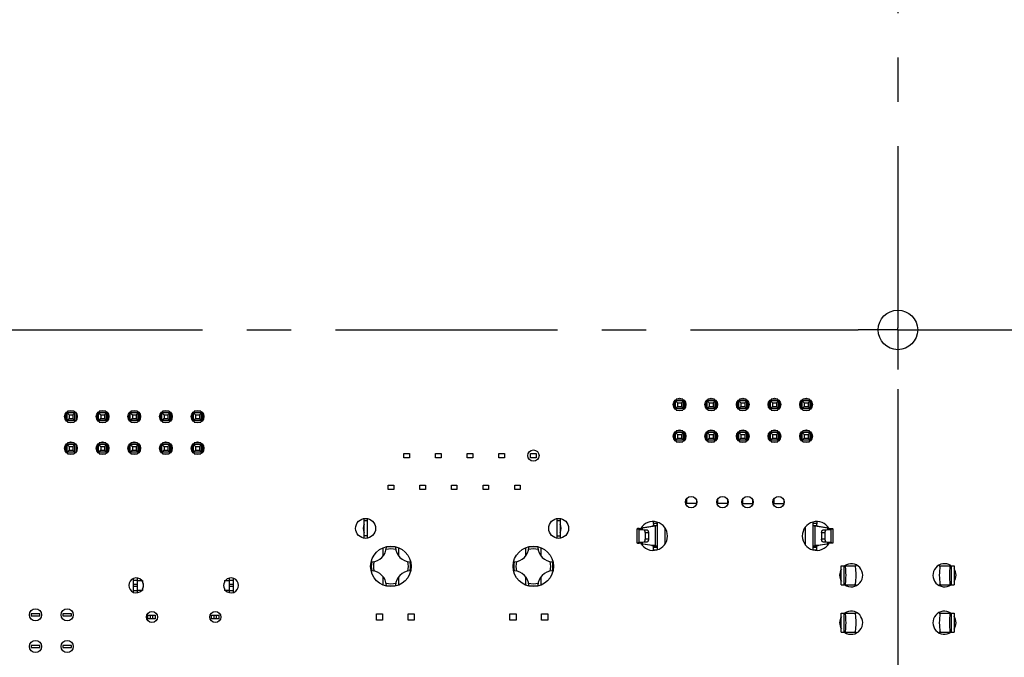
# Model space of a CAD drawing. Header units: inches. Extents: x -4.5 to 34, y 0 to 22.
# Tile 27 of 41: x 23.5 to 26.6, y 12.2 to 14.2. Entities that reach past the tile are written whole.
import ezdxf

# ---------------------------------------------------------------- set-up
doc = ezdxf.new("R2010")
doc.units = ezdxf.units.IN
doc.header["$LTSCALE"] = 1.87
doc.header["$MEASUREMENT"] = 0
doc.linetypes.add('CENTER', pattern=[0.6, 0.375, -0.075, 0.075, -0.075])
doc.layers.get('0').update_dxf_attribs({"linetype": 'CONTINUOUS'})
for name, color, linetype in [('02___PRT_ALL_AXES', 7, 'CONTINUOUS'), ('DIMENSIONS', 7, 'CONTINUOUS'), ('REF_DIM', 7, 'CONTINUOUS')]:
    doc.layers.add(name, color=color, linetype=linetype)
doc.styles.get("Standard").update_dxf_attribs({"font": 'txt', "width": 0.8})
doc.dimstyles.new('DIMSTYLE_1', dxfattribs={"dimtxt": 0.125, "dimasz": 0.18, "dimexe": 0.125, "dimexo": 0.0625, "dimgap": 0.0625, "dimtad": 0, "dimtih": 1, "dimtoh": 1, "dimdec": 3, "dimzin": 4, "dimdsep": 46, "dimtxsty": 'STANDARD', "dimblk": '_FILLED', "dimblk1": '_FILLED', "dimblk2": '_FILLED', "dimcen": 0.09, "dimadec": 0, "dimazin": 0, "dimtp": 0.01, "dimtm": 0.01, "dimtfac": 1, "dimtdec": 3, "dimtofl": 0, "dimtmove": 0, "dimatfit": 3, "dimldrblk": '_FILLED', "dimfxl": 1, "dimtolj": 1, "dimtzin": 4, "dimarcsym": 0})
doc.dimstyles.new('DIMSTYLE_2', dxfattribs={"dimtxt": 0.125, "dimasz": 0.18, "dimexe": 0.125, "dimexo": 0.0625, "dimgap": 0.09, "dimtad": 0, "dimtih": 1, "dimtoh": 1, "dimdec": 3, "dimzin": 4, "dimdsep": 46, "dimtxsty": 'STANDARD', "dimblk": '_FILLED', "dimblk1": '_FILLED', "dimblk2": '_FILLED', "dimcen": 0.09, "dimadec": 0, "dimazin": 0, "dimtp": 0.01, "dimtm": 0.01, "dimtfac": 1, "dimtdec": 3, "dimtofl": 0, "dimtmove": 0, "dimatfit": 3, "dimldrblk": '_FILLED', "dimfxl": 1, "dimtolj": 1, "dimtzin": 4, "dimarcsym": 0})

# ---------------------------------------------------------------- blocks, each defined once
blk = doc.blocks.new('*D60')
at = {"layer": 'DIMENSIONS', "color": 2, "linetype": 'CONTINUOUS'}
for p, q in [((24.2878, 15.974), (24.0715, 15.6883)), ((24.6305, 15.974), (24.2878, 15.974)), ((24.0715, 15.6883), (22.5049, 15.6883))]:
    blk.add_line(p, q, dxfattribs=at)
at = {"layer": 'DIMENSIONS', "color": 2, "linetype": 'CONTINUOUS', "insert": (22.4424, 15.7508), "char_height": 0.125, "width": 1.325, "attachment_point": 3, "line_spacing_factor": 0.9}
blk.add_mtext('3.809{\\Ftxt.shx;\\W1.000000;\\H0.125000; }[96.75]', dxfattribs=at)
blk = doc.blocks.new('_FILLED')
at = {"color": 0, "linetype": 'BYBLOCK'}
blk.add_solid([(0, 0), (-1, 0.174), (-1, -0.174)], dxfattribs=at)
blk = doc.blocks.new('*D68')
at = {"layer": 'REF_DIM', "color": 2, "linetype": 'CONTINUOUS'}
for p, q in [((23.3682, 13.0273), (23.3682, 11.29)), ((26.2672, 13.0273), (26.2672, 11.29)), ((23.3682, 11.415), (23.9927, 11.415)), ((26.2672, 11.415), (25.6427, 11.415))]:
    blk.add_line(p, q, dxfattribs=at)
at = {"layer": 'REF_DIM', "color": 2, "linetype": 'CONTINUOUS', "xscale": 0.18, "yscale": 0.18, "zscale": 0.18, "rotation": 180}
blk.add_blockref('_FILLED', (23.3682, 11.415), dxfattribs=at)
at = {"layer": 'REF_DIM', "color": 2, "linetype": 'CONTINUOUS', "xscale": 0.18, "yscale": 0.18, "zscale": 0.18}
blk.add_blockref('_FILLED', (26.2672, 11.415), dxfattribs=at)
at = {"layer": 'REF_DIM', "color": 2, "linetype": 'CONTINUOUS', "insert": (24.8177, 11.4775), "char_height": 0.125, "width": 1.525, "attachment_point": 2, "line_spacing_factor": 0.9}
blk.add_mtext('(2.899{\\Ftxt.shx;\\W1.000000;\\H0.125000; }[73.63])', dxfattribs=at)

msp = doc.modelspace()

# ---------------------------------------------------------------- linework, layer by layer
at = {"color": 7, "linetype": 'CONTINUOUS'}
for p, q in [((25.5602, 12.9893), (25.5602, 12.9684)), ((25.5647, 12.9913), (25.5712, 12.9848)), ((25.5897, 12.9913), (25.5647, 12.9913)), ((25.5647, 12.9663), (25.5647, 12.9913)), ((25.5877, 12.9958), (25.5666, 12.9958)), ((25.5712, 12.9848), (25.5832, 12.9848)), ((25.5712, 12.9848), (25.5712, 12.9728)), ((25.5897, 12.9913), (25.5832, 12.9848)), ((25.5832, 12.9848), (25.5832, 12.9728)), ((25.5897, 12.9663), (25.5897, 12.9913)), ((25.5942, 12.9683), (25.5942, 12.9894)), ((25.6602, 12.9893), (25.6602, 12.9684)), ((25.6647, 12.9913), (25.6712, 12.9848)), ((25.6897, 12.9913), (25.6647, 12.9913)), ((25.6647, 12.9663), (25.6647, 12.9913)), ((25.6877, 12.9958), (25.6666, 12.9958)), ((25.6712, 12.9848), (25.6832, 12.9848)), ((25.6712, 12.9848), (25.6712, 12.9728)), ((25.6897, 12.9913), (25.6832, 12.9848)), ((25.6832, 12.9848), (25.6832, 12.9728)), ((25.6897, 12.9663), (25.6897, 12.9913)), ((25.6942, 12.9683), (25.6942, 12.9894)), ((25.7602, 12.9893), (25.7602, 12.9684)), ((25.7897, 12.9913), (25.7647, 12.9913)), ((25.7647, 12.9913), (25.7712, 12.9848)), ((25.7647, 12.9663), (25.7647, 12.9913)), ((25.7877, 12.9958), (25.7666, 12.9958)), ((25.7712, 12.9848), (25.7832, 12.9848)), ((25.7712, 12.9848), (25.7712, 12.9728)), ((25.7897, 12.9913), (25.7832, 12.9848)), ((25.7832, 12.9848), (25.7832, 12.9728)), ((25.7897, 12.9663), (25.7897, 12.9913)), ((25.7942, 12.9683), (25.7942, 12.9894)), ((25.8602, 12.9893), (25.8602, 12.9684)), ((25.8897, 12.9913), (25.8647, 12.9913)), ((25.8647, 12.9913), (25.8712, 12.9848)), ((25.8647, 12.9663), (25.8647, 12.9913)), ((25.8877, 12.9958), (25.8666, 12.9958)), ((25.8712, 12.9848), (25.8832, 12.9848)), ((25.8712, 12.9848), (25.8712, 12.9728)), ((25.8897, 12.9913), (25.8832, 12.9848)), ((25.8832, 12.9848), (25.8832, 12.9728)), ((25.8897, 12.9663), (25.8897, 12.9913)), ((25.8942, 12.9683), (25.8942, 12.9894)), ((25.9602, 12.9893), (25.9602, 12.9684)), ((25.9897, 12.9913), (25.9647, 12.9913)), ((25.9647, 12.9913), (25.9712, 12.9848)), ((25.9647, 12.9663), (25.9647, 12.9913)), ((25.9877, 12.9958), (25.9666, 12.9958)), ((25.9712, 12.9848), (25.9832, 12.9848)), ((25.9712, 12.9848), (25.9712, 12.9728)), ((25.9897, 12.9913), (25.9832, 12.9848)), ((25.9832, 12.9848), (25.9832, 12.9728)), ((25.9897, 12.9663), (25.9897, 12.9913)), ((25.9942, 12.9683), (25.9942, 12.9894)), ((23.6372, 12.9513), (23.6372, 12.9304)), ((23.6417, 12.9533), (23.6482, 12.9468)), ((23.6417, 12.9283), (23.6417, 12.9533)), ((23.6667, 12.9533), (23.6417, 12.9533)), ((23.6647, 12.9578), (23.6436, 12.9578)), ((23.6482, 12.9468), (23.6482, 12.9348)), ((23.6482, 12.9468), (23.6602, 12.9468)), ((23.6667, 12.9533), (23.6602, 12.9468)), ((23.6602, 12.9468), (23.6602, 12.9348)), ((23.6667, 12.9283), (23.6667, 12.9533)), ((23.6712, 12.9303), (23.6712, 12.9514)), ((23.7372, 12.9513), (23.7372, 12.9304)), ((23.7417, 12.9283), (23.7417, 12.9533)), ((23.7417, 12.9533), (23.7482, 12.9468)), ((23.7667, 12.9533), (23.7417, 12.9533)), ((23.7647, 12.9578), (23.7436, 12.9578)), ((23.7482, 12.9468), (23.7482, 12.9348)), ((23.7482, 12.9468), (23.7602, 12.9468)), ((23.7667, 12.9533), (23.7602, 12.9468)), ((23.7602, 12.9468), (23.7602, 12.9348)), ((23.7667, 12.9283), (23.7667, 12.9533)), ((23.7712, 12.9303), (23.7712, 12.9514)), ((23.8372, 12.9513), (23.8372, 12.9304)), ((23.8417, 12.9283), (23.8417, 12.9533)), ((23.8417, 12.9533), (23.8482, 12.9468)), ((23.8667, 12.9533), (23.8417, 12.9533)), ((23.8647, 12.9578), (23.8436, 12.9578)), ((23.8482, 12.9468), (23.8482, 12.9348)), ((23.8482, 12.9468), (23.8602, 12.9468)), ((23.8667, 12.9533), (23.8602, 12.9468)), ((23.8602, 12.9468), (23.8602, 12.9348)), ((23.8667, 12.9283), (23.8667, 12.9533)), ((23.8712, 12.9303), (23.8712, 12.9514)), ((23.9372, 12.9513), (23.9372, 12.9304)), ((23.9417, 12.9533), (23.9482, 12.9468)), ((23.9417, 12.9283), (23.9417, 12.9533)), ((23.9667, 12.9533), (23.9417, 12.9533)), ((23.9647, 12.9578), (23.9436, 12.9578)), ((23.9482, 12.9468), (23.9482, 12.9348)), ((23.9482, 12.9468), (23.9602, 12.9468)), ((23.9667, 12.9533), (23.9602, 12.9468)), ((23.9602, 12.9468), (23.9602, 12.9348)), ((23.9667, 12.9283), (23.9667, 12.9533)), ((23.9712, 12.9303), (23.9712, 12.9514)), ((24.0372, 12.9513), (24.0372, 12.9304)), ((24.0417, 12.9283), (24.0417, 12.9533)), ((24.0417, 12.9533), (24.0482, 12.9468)), ((24.0667, 12.9533), (24.0417, 12.9533)), ((24.0647, 12.9578), (24.0436, 12.9578)), ((24.0482, 12.9468), (24.0482, 12.9348)), ((24.0482, 12.9468), (24.0602, 12.9468)), ((24.0667, 12.9533), (24.0602, 12.9468)), ((24.0602, 12.9468), (24.0602, 12.9348)), ((24.0667, 12.9283), (24.0667, 12.9533)), ((24.0712, 12.9303), (24.0712, 12.9514)), ((25.5712, 12.9728), (25.5647, 12.9663)), ((25.5897, 12.9663), (25.5647, 12.9663)), ((25.5667, 12.9618), (25.5877, 12.9618)), ((25.5712, 12.9728), (25.5832, 12.9728)), ((25.5832, 12.9728), (25.5897, 12.9663)), ((25.6712, 12.9728), (25.6647, 12.9663)), ((25.6897, 12.9663), (25.6647, 12.9663)), ((25.6667, 12.9618), (25.6877, 12.9618)), ((25.6712, 12.9728), (25.6832, 12.9728)), ((25.6832, 12.9728), (25.6897, 12.9663)), ((25.7712, 12.9728), (25.7647, 12.9663)), ((25.7897, 12.9663), (25.7647, 12.9663)), ((25.7667, 12.9618), (25.7877, 12.9618)), ((25.7712, 12.9728), (25.7832, 12.9728)), ((25.7832, 12.9728), (25.7897, 12.9663)), ((25.8712, 12.9728), (25.8647, 12.9663)), ((25.8897, 12.9663), (25.8647, 12.9663)), ((25.8667, 12.9618), (25.8877, 12.9618)), ((25.8712, 12.9728), (25.8832, 12.9728)), ((25.8832, 12.9728), (25.8897, 12.9663)), ((25.9712, 12.9728), (25.9647, 12.9663)), ((25.9897, 12.9663), (25.9647, 12.9663)), ((25.9667, 12.9618), (25.9877, 12.9618)), ((25.9712, 12.9728), (25.9832, 12.9728)), ((25.9832, 12.9728), (25.9897, 12.9663)), ((23.6482, 12.9348), (23.6417, 12.9283)), ((23.6667, 12.9283), (23.6417, 12.9283)), ((23.6437, 12.9238), (23.6647, 12.9238)), ((23.6482, 12.9348), (23.6602, 12.9348)), ((23.6602, 12.9348), (23.6667, 12.9283)), ((23.7482, 12.9348), (23.7417, 12.9283)), ((23.7667, 12.9283), (23.7417, 12.9283)), ((23.7437, 12.9238), (23.7647, 12.9238)), ((23.7482, 12.9348), (23.7602, 12.9348)), ((23.7602, 12.9348), (23.7667, 12.9283)), ((23.8482, 12.9348), (23.8417, 12.9283)), ((23.8667, 12.9283), (23.8417, 12.9283)), ((23.8437, 12.9238), (23.8647, 12.9238)), ((23.8482, 12.9348), (23.8602, 12.9348)), ((23.8602, 12.9348), (23.8667, 12.9283)), ((23.9482, 12.9348), (23.9417, 12.9283)), ((23.9667, 12.9283), (23.9417, 12.9283)), ((23.9437, 12.9238), (23.9647, 12.9238)), ((23.9482, 12.9348), (23.9602, 12.9348)), ((23.9602, 12.9348), (23.9667, 12.9283)), ((24.0482, 12.9348), (24.0417, 12.9283)), ((24.0667, 12.9283), (24.0417, 12.9283)), ((24.0437, 12.9238), (24.0647, 12.9238)), ((24.0482, 12.9348), (24.0602, 12.9348)), ((24.0602, 12.9348), (24.0667, 12.9283)), ((25.5602, 12.8893), (25.5602, 12.8684)), ((25.5897, 12.8913), (25.5647, 12.8913)), ((25.5647, 12.8913), (25.5712, 12.8848)), ((25.5647, 12.8663), (25.5647, 12.8913)), ((25.5877, 12.8958), (25.5666, 12.8958)), ((25.5712, 12.8848), (25.5832, 12.8848)), ((25.5712, 12.8848), (25.5712, 12.8728)), ((25.5897, 12.8913), (25.5832, 12.8848)), ((25.5832, 12.8848), (25.5832, 12.8728)), ((25.5897, 12.8663), (25.5897, 12.8913)), ((25.5942, 12.8683), (25.5942, 12.8894)), ((25.6602, 12.8893), (25.6602, 12.8684)), ((25.6897, 12.8913), (25.6647, 12.8913)), ((25.6647, 12.8913), (25.6712, 12.8848)), ((25.6647, 12.8663), (25.6647, 12.8913)), ((25.6877, 12.8958), (25.6666, 12.8958)), ((25.6712, 12.8848), (25.6832, 12.8848)), ((25.6712, 12.8848), (25.6712, 12.8728)), ((25.6897, 12.8913), (25.6832, 12.8848)), ((25.6832, 12.8848), (25.6832, 12.8728)), ((25.6897, 12.8663), (25.6897, 12.8913)), ((25.6942, 12.8683), (25.6942, 12.8894)), ((25.7602, 12.8893), (25.7602, 12.8684)), ((25.7897, 12.8913), (25.7647, 12.8913)), ((25.7647, 12.8913), (25.7712, 12.8848)), ((25.7647, 12.8663), (25.7647, 12.8913)), ((25.7877, 12.8958), (25.7666, 12.8958)), ((25.7712, 12.8848), (25.7832, 12.8848)), ((25.7712, 12.8848), (25.7712, 12.8728)), ((25.7897, 12.8913), (25.7832, 12.8848)), ((25.7832, 12.8848), (25.7832, 12.8728)), ((25.7897, 12.8663), (25.7897, 12.8913)), ((25.7942, 12.8683), (25.7942, 12.8894)), ((25.8602, 12.8893), (25.8602, 12.8684)), ((25.8897, 12.8913), (25.8647, 12.8913)), ((25.8647, 12.8913), (25.8712, 12.8848)), ((25.8647, 12.8663), (25.8647, 12.8913)), ((25.8877, 12.8958), (25.8666, 12.8958)), ((25.8712, 12.8848), (25.8832, 12.8848)), ((25.8712, 12.8848), (25.8712, 12.8728)), ((25.8897, 12.8913), (25.8832, 12.8848)), ((25.8832, 12.8848), (25.8832, 12.8728)), ((25.8897, 12.8663), (25.8897, 12.8913)), ((25.8942, 12.8683), (25.8942, 12.8894)), ((25.9602, 12.8893), (25.9602, 12.8684)), ((25.9897, 12.8913), (25.9647, 12.8913)), ((25.9647, 12.8913), (25.9712, 12.8848)), ((25.9647, 12.8663), (25.9647, 12.8913)), ((25.9877, 12.8958), (25.9666, 12.8958)), ((25.9712, 12.8848), (25.9832, 12.8848)), ((25.9712, 12.8848), (25.9712, 12.8728)), ((25.9897, 12.8913), (25.9832, 12.8848)), ((25.9832, 12.8848), (25.9832, 12.8728)), ((25.9897, 12.8663), (25.9897, 12.8913)), ((25.9942, 12.8683), (25.9942, 12.8894)), ((23.6372, 12.8513), (23.6372, 12.8304)), ((23.6417, 12.8533), (23.6482, 12.8468)), ((23.6417, 12.8283), (23.6417, 12.8533)), ((23.6667, 12.8533), (23.6417, 12.8533)), ((23.6647, 12.8578), (23.6436, 12.8578)), ((23.6667, 12.8533), (23.6602, 12.8468)), ((23.6667, 12.8283), (23.6667, 12.8533)), ((23.6712, 12.8303), (23.6712, 12.8514)), ((23.7372, 12.8513), (23.7372, 12.8304)), ((23.7417, 12.8533), (23.7482, 12.8468)), ((23.7417, 12.8283), (23.7417, 12.8533)), ((23.7667, 12.8533), (23.7417, 12.8533)), ((23.7647, 12.8578), (23.7436, 12.8578)), ((23.7667, 12.8533), (23.7602, 12.8468)), ((23.7667, 12.8283), (23.7667, 12.8533)), ((23.7712, 12.8303), (23.7712, 12.8514)), ((23.8372, 12.8513), (23.8372, 12.8304)), ((23.8417, 12.8283), (23.8417, 12.8533)), ((23.8417, 12.8533), (23.8482, 12.8468)), ((23.8667, 12.8533), (23.8417, 12.8533)), ((23.8647, 12.8578), (23.8436, 12.8578)), ((23.8667, 12.8533), (23.8602, 12.8468)), ((23.8667, 12.8283), (23.8667, 12.8533)), ((23.8712, 12.8303), (23.8712, 12.8514)), ((23.9372, 12.8513), (23.9372, 12.8304)), ((23.9417, 12.8533), (23.9482, 12.8468)), ((23.9417, 12.8283), (23.9417, 12.8533)), ((23.9667, 12.8533), (23.9417, 12.8533)), ((23.9647, 12.8578), (23.9436, 12.8578)), ((23.9667, 12.8533), (23.9602, 12.8468)), ((23.9667, 12.8283), (23.9667, 12.8533)), ((23.9712, 12.8303), (23.9712, 12.8514)), ((24.0372, 12.8513), (24.0372, 12.8304)), ((24.0417, 12.8533), (24.0482, 12.8468)), ((24.0417, 12.8283), (24.0417, 12.8533)), ((24.0667, 12.8533), (24.0417, 12.8533)), ((24.0647, 12.8578), (24.0436, 12.8578)), ((24.0667, 12.8533), (24.0602, 12.8468)), ((24.0667, 12.8283), (24.0667, 12.8533)), ((24.0712, 12.8303), (24.0712, 12.8514)), ((25.5712, 12.8728), (25.5647, 12.8663)), ((25.5897, 12.8663), (25.5647, 12.8663)), ((25.5667, 12.8618), (25.5877, 12.8618)), ((25.5712, 12.8728), (25.5832, 12.8728)), ((25.5832, 12.8728), (25.5897, 12.8663)), ((25.6712, 12.8728), (25.6647, 12.8663)), ((25.6897, 12.8663), (25.6647, 12.8663)), ((25.6667, 12.8618), (25.6877, 12.8618)), ((25.6712, 12.8728), (25.6832, 12.8728)), ((25.6832, 12.8728), (25.6897, 12.8663)), ((25.7712, 12.8728), (25.7647, 12.8663)), ((25.7897, 12.8663), (25.7647, 12.8663)), ((25.7667, 12.8618), (25.7877, 12.8618)), ((25.7712, 12.8728), (25.7832, 12.8728)), ((25.7832, 12.8728), (25.7897, 12.8663)), ((25.8712, 12.8728), (25.8647, 12.8663)), ((25.8897, 12.8663), (25.8647, 12.8663)), ((25.8667, 12.8618), (25.8877, 12.8618)), ((25.8712, 12.8728), (25.8832, 12.8728)), ((25.8832, 12.8728), (25.8897, 12.8663)), ((25.9712, 12.8728), (25.9647, 12.8663)), ((25.9897, 12.8663), (25.9647, 12.8663)), ((25.9667, 12.8618), (25.9877, 12.8618)), ((25.9712, 12.8728), (25.9832, 12.8728)), ((25.9832, 12.8728), (25.9897, 12.8663)), ((23.6482, 12.8348), (23.6417, 12.8283)), ((23.6667, 12.8283), (23.6417, 12.8283)), ((23.6437, 12.8238), (23.6647, 12.8238)), ((23.6482, 12.8468), (23.6482, 12.8348)), ((23.6482, 12.8468), (23.6602, 12.8468)), ((23.6482, 12.8348), (23.6602, 12.8348)), ((23.6602, 12.8468), (23.6602, 12.8348)), ((23.6602, 12.8348), (23.6667, 12.8283)), ((23.7482, 12.8348), (23.7417, 12.8283)), ((23.7667, 12.8283), (23.7417, 12.8283)), ((23.7437, 12.8238), (23.7647, 12.8238)), ((23.7482, 12.8468), (23.7482, 12.8348)), ((23.7482, 12.8468), (23.7602, 12.8468)), ((23.7482, 12.8348), (23.7602, 12.8348)), ((23.7602, 12.8468), (23.7602, 12.8348)), ((23.7602, 12.8348), (23.7667, 12.8283)), ((23.8482, 12.8348), (23.8417, 12.8283)), ((23.8667, 12.8283), (23.8417, 12.8283)), ((23.8437, 12.8238), (23.8647, 12.8238)), ((23.8482, 12.8468), (23.8482, 12.8348)), ((23.8482, 12.8468), (23.8602, 12.8468)), ((23.8482, 12.8348), (23.8602, 12.8348)), ((23.8602, 12.8468), (23.8602, 12.8348)), ((23.8602, 12.8348), (23.8667, 12.8283)), ((23.9482, 12.8348), (23.9417, 12.8283)), ((23.9667, 12.8283), (23.9417, 12.8283)), ((23.9437, 12.8238), (23.9647, 12.8238)), ((23.9482, 12.8468), (23.9482, 12.8348)), ((23.9482, 12.8468), (23.9602, 12.8468)), ((23.9482, 12.8348), (23.9602, 12.8348)), ((23.9602, 12.8468), (23.9602, 12.8348)), ((23.9602, 12.8348), (23.9667, 12.8283)), ((24.0482, 12.8348), (24.0417, 12.8283)), ((24.0667, 12.8283), (24.0417, 12.8283)), ((24.0437, 12.8238), (24.0647, 12.8238)), ((24.0482, 12.8468), (24.0482, 12.8348)), ((24.0482, 12.8468), (24.0602, 12.8468)), ((24.0482, 12.8348), (24.0602, 12.8348)), ((24.0602, 12.8468), (24.0602, 12.8348)), ((24.0602, 12.8348), (24.0667, 12.8283)), ((25.5988, 12.6804), (25.5988, 12.6665)), ((25.6303, 12.6665), (25.5988, 12.6665)), ((25.6303, 12.6789), (25.6303, 12.6665)), ((25.6972, 12.6794), (25.6972, 12.6665)), ((25.7287, 12.6665), (25.6972, 12.6665)), ((25.7287, 12.68), (25.7287, 12.6665)), ((25.7765, 12.6799), (25.7765, 12.6665)), ((25.7765, 12.6665), (25.808, 12.6665)), ((25.808, 12.6795), (25.808, 12.6665)), ((25.8749, 12.6806), (25.8749, 12.6665)), ((25.8749, 12.6665), (25.9064, 12.6665)), ((25.9064, 12.6787), (25.9064, 12.6665)), ((24.5803, 12.5569), (24.5803, 12.6191)), ((24.5902, 12.6117), (24.5803, 12.6117)), ((24.5902, 12.6191), (24.5902, 12.5569)), ((25.1902, 12.5569), (25.1902, 12.6191)), ((25.2, 12.6117), (25.1902, 12.6117)), ((25.2, 12.6191), (25.2, 12.5569)), ((25.4946, 12.6034), (25.4946, 12.6095)), ((25.5065, 12.6076), (25.5065, 12.5204)), ((25.9987, 12.6079), (25.9987, 12.5201)), ((26.0106, 12.6095), (26.0106, 12.6034)), ((25.4435, 12.5416), (25.4435, 12.5867)), ((25.4495, 12.5873), (25.4442, 12.5872)), ((25.45, 12.5849), (25.4603, 12.5849)), ((25.4651, 12.5824), (25.45, 12.5849)), ((25.45, 12.5434), (25.45, 12.5849)), ((25.4554, 12.5869), (25.4554, 12.5867)), ((25.4559, 12.5894), (25.4894, 12.5947)), ((25.4566, 12.5858), (25.4592, 12.5851)), ((25.4603, 12.5849), (25.4755, 12.5824)), ((25.4997, 12.5947), (25.4606, 12.5885)), ((25.4606, 12.5849), (25.4606, 12.5885)), ((25.4755, 12.5824), (25.4651, 12.5824)), ((25.4655, 12.5823), (25.4651, 12.5824)), ((25.4686, 12.5746), (25.479, 12.5746)), ((25.4686, 12.5746), (25.4686, 12.5537)), ((25.4755, 12.5824), (25.4758, 12.5823)), ((25.479, 12.5746), (25.479, 12.5537)), ((25.4894, 12.5947), (25.4932, 12.5956)), ((25.4894, 12.5947), (25.4932, 12.5947)), ((25.4947, 12.5956), (25.4932, 12.5956)), ((25.5051, 12.5957), (25.4997, 12.5947)), ((25.4997, 12.5947), (25.4997, 12.5336)), ((25.5309, 12.59), (25.5309, 12.538)), ((25.9743, 12.5913), (25.9743, 12.5367)), ((26.0041, 12.5949), (26.0001, 12.5957)), ((26.0446, 12.5885), (26.0055, 12.5947)), ((26.0055, 12.5336), (26.0055, 12.5947)), ((26.012, 12.5956), (26.0105, 12.5956)), ((26.012, 12.5956), (26.0127, 12.5953)), ((26.012, 12.5947), (26.0158, 12.5947)), ((26.0127, 12.5953), (26.0146, 12.5949)), ((26.0158, 12.5947), (26.0483, 12.5896)), ((26.0262, 12.5746), (26.0366, 12.5746)), ((26.0262, 12.5746), (26.0262, 12.5537)), ((26.0297, 12.5824), (26.0449, 12.5849)), ((26.0401, 12.5824), (26.0297, 12.5824)), ((26.0366, 12.5746), (26.0366, 12.5537)), ((26.0552, 12.5849), (26.0401, 12.5824)), ((26.0446, 12.5885), (26.0446, 12.5849)), ((26.0449, 12.5849), (26.0552, 12.5849)), ((26.0491, 12.5874), (26.0456, 12.5883)), ((26.0552, 12.5849), (26.0552, 12.5434)), ((26.061, 12.5872), (26.0616, 12.5869)), ((26.0617, 12.5867), (26.0617, 12.5416)), ((24.5902, 12.5644), (24.5803, 12.5644)), ((25.1902, 12.5644), (25.2, 12.5644)), ((25.4442, 12.541), (25.4436, 12.5414)), ((25.4442, 12.541), (25.4494, 12.541)), ((25.45, 12.5434), (25.4651, 12.5458)), ((25.4603, 12.5434), (25.45, 12.5434)), ((25.4552, 12.5397), (25.4606, 12.5397)), ((25.4894, 12.5336), (25.4557, 12.5389)), ((25.4755, 12.5458), (25.4603, 12.5434)), ((25.4606, 12.5397), (25.4606, 12.5434)), ((25.4606, 12.5397), (25.4997, 12.5336)), ((25.4651, 12.5458), (25.4755, 12.5458)), ((25.479, 12.5537), (25.4686, 12.5537)), ((26.0055, 12.5336), (26.0446, 12.5397)), ((26.0484, 12.5387), (26.0158, 12.5336)), ((26.0366, 12.5537), (26.0262, 12.5537)), ((26.0297, 12.5458), (26.0294, 12.5459)), ((26.0297, 12.5458), (26.0401, 12.5458)), ((26.0449, 12.5434), (26.0297, 12.5458)), ((26.0397, 12.5459), (26.0401, 12.5458)), ((26.0401, 12.5458), (26.0552, 12.5434)), ((26.0446, 12.5434), (26.0446, 12.5397)), ((26.0552, 12.5434), (26.0449, 12.5434)), ((26.0486, 12.5425), (26.046, 12.5431)), ((26.0498, 12.5413), (26.0498, 12.5416)), ((25.4997, 12.5336), (25.4894, 12.5336)), ((25.4926, 12.5329), (25.4907, 12.5333)), ((25.4947, 12.5317), (25.5065, 12.5317)), ((25.4947, 12.5185), (25.4947, 12.5317)), ((25.5065, 12.5276), (25.4947, 12.5276)), ((25.4947, 12.5198), (25.5042, 12.5198)), ((25.9987, 12.5317), (26.0105, 12.5317)), ((26.0105, 12.5276), (25.9987, 12.5276)), ((26, 12.5198), (26.0105, 12.5198)), ((26.0158, 12.5336), (26.0055, 12.5336)), ((26.0105, 12.5317), (26.0105, 12.5185)), ((26.0884, 12.47), (26.1354, 12.47)), ((26.0884, 12.41), (26.0884, 12.47)), ((26.0976, 12.41), (26.0976, 12.47)), ((26.1034, 12.47), (26.1034, 12.4728)), ((26.1354, 12.47), (26.1354, 12.4728)), ((26.3979, 12.4726), (26.3979, 12.47)), ((26.3979, 12.47), (26.4448, 12.47)), ((26.4299, 12.4731), (26.4299, 12.47)), ((26.4356, 12.47), (26.4356, 12.41)), ((26.4449, 12.47), (26.4449, 12.41)), ((23.8523, 12.3857), (23.8523, 12.43)), ((23.8641, 12.4236), (23.8523, 12.4236)), ((23.8641, 12.3847), (23.8641, 12.431)), ((23.8648, 12.4236), (23.8804, 12.4236)), ((23.8804, 12.4236), (23.8804, 12.4199)), ((23.8826, 12.4139), (23.8826, 12.4018)), ((24.1392, 12.4236), (24.1392, 12.4184)), ((24.1392, 12.4236), (24.1548, 12.4236)), ((24.1555, 12.3848), (24.1555, 12.4309)), ((24.1673, 12.4236), (24.1555, 12.4236)), ((24.1673, 12.3854), (24.1673, 12.4303)), ((23.8523, 12.4118), (23.8641, 12.4118)), ((23.8641, 12.4039), (23.8523, 12.4039)), ((23.8523, 12.3921), (23.8641, 12.3921)), ((23.8804, 12.3921), (23.8648, 12.3921)), ((23.8804, 12.3958), (23.8804, 12.3921)), ((24.1392, 12.3973), (24.1392, 12.3921)), ((24.1548, 12.3921), (24.1392, 12.3921)), ((24.1555, 12.4118), (24.1673, 12.4118)), ((24.1673, 12.4039), (24.1555, 12.4039)), ((24.1555, 12.3921), (24.1673, 12.3921)), ((26.0884, 12.41), (26.1354, 12.41)), ((26.1034, 12.4072), (26.1034, 12.41)), ((26.1354, 12.4072), (26.1354, 12.41)), ((26.3979, 12.41), (26.4448, 12.41)), ((26.3979, 12.41), (26.3979, 12.4075)), ((26.4299, 12.41), (26.4299, 12.407)), ((26.1034, 12.32), (26.1034, 12.3228)), ((26.1354, 12.32), (26.1354, 12.3228)), ((26.3979, 12.3225), (26.3979, 12.32)), ((26.4299, 12.323), (26.4299, 12.32)), ((23.5287, 12.318), (23.5287, 12.3121)), ((23.5557, 12.318), (23.5287, 12.318)), ((23.5287, 12.3121), (23.5557, 12.3121)), ((23.5557, 12.3121), (23.5557, 12.318)), ((23.6287, 12.318), (23.6287, 12.3121)), ((23.6557, 12.318), (23.6287, 12.318)), ((23.6287, 12.3121), (23.6557, 12.3121)), ((23.6557, 12.3121), (23.6557, 12.318)), ((23.8976, 12.3019), (23.8976, 12.3138)), ((23.8976, 12.3138), (23.9212, 12.3138)), ((23.9212, 12.3019), (23.8976, 12.3019)), ((23.9055, 12.3019), (23.9055, 12.3138)), ((23.9133, 12.3019), (23.9133, 12.3138)), ((23.9212, 12.3019), (23.9212, 12.3138)), ((24.0984, 12.3019), (24.0984, 12.3138)), ((24.0984, 12.3138), (24.122, 12.3138)), ((24.122, 12.3019), (24.0984, 12.3019)), ((24.1062, 12.3019), (24.1062, 12.3138)), ((24.1141, 12.3019), (24.1141, 12.3138)), ((24.122, 12.3019), (24.122, 12.3138)), ((26.0884, 12.32), (26.1354, 12.32)), ((26.0884, 12.26), (26.0884, 12.32)), ((26.0976, 12.26), (26.0976, 12.32)), ((26.3979, 12.32), (26.4448, 12.32)), ((26.4356, 12.32), (26.4356, 12.26)), ((26.4449, 12.32), (26.4449, 12.26)), ((26.0884, 12.26), (26.1354, 12.26)), ((26.1034, 12.2572), (26.1034, 12.26)), ((26.1354, 12.2572), (26.1354, 12.26)), ((26.3979, 12.26), (26.4448, 12.26)), ((26.3979, 12.26), (26.3979, 12.2575)), ((26.4299, 12.26), (26.4299, 12.257)), ((23.5287, 12.218), (23.5287, 12.2121)), ((23.5557, 12.218), (23.5287, 12.218)), ((23.5287, 12.2121), (23.5557, 12.2121)), ((23.5557, 12.2121), (23.5557, 12.218)), ((23.6287, 12.218), (23.6287, 12.2121)), ((23.6557, 12.218), (23.6287, 12.218)), ((23.6287, 12.2121), (23.6557, 12.2121)), ((23.6557, 12.2121), (23.6557, 12.218))]:
    msp.add_line(p, q, dxfattribs=at)
at = {"color": 6, "linetype": 'CONTINUOUS'}
for p, q in [((24.7063, 12.8111), (24.7063, 12.8249)), ((24.7063, 12.8249), (24.724, 12.8249)), ((24.724, 12.8249), (24.724, 12.8111)), ((24.8063, 12.8111), (24.8063, 12.8249)), ((24.8063, 12.8249), (24.824, 12.8249)), ((24.824, 12.8249), (24.824, 12.8111)), ((24.9063, 12.8111), (24.9063, 12.8249)), ((24.9063, 12.8249), (24.924, 12.8249)), ((24.924, 12.8249), (24.924, 12.8111)), ((25.0063, 12.8111), (25.0063, 12.8249)), ((25.0063, 12.8249), (25.024, 12.8249)), ((25.024, 12.8249), (25.024, 12.8111)), ((25.1063, 12.8249), (25.124, 12.8249)), ((25.1063, 12.8111), (25.1063, 12.8249)), ((25.124, 12.8249), (25.124, 12.8111)), ((24.724, 12.8111), (24.7063, 12.8111)), ((24.824, 12.8111), (24.8063, 12.8111)), ((24.924, 12.8111), (24.9063, 12.8111)), ((25.024, 12.8111), (25.0063, 12.8111)), ((25.124, 12.8111), (25.1063, 12.8111)), ((24.6563, 12.7111), (24.6563, 12.7249)), ((24.6563, 12.7249), (24.674, 12.7249)), ((24.674, 12.7111), (24.6563, 12.7111)), ((24.674, 12.7249), (24.674, 12.7111)), ((24.7563, 12.7111), (24.7563, 12.7249)), ((24.7563, 12.7249), (24.774, 12.7249)), ((24.774, 12.7111), (24.7563, 12.7111)), ((24.774, 12.7249), (24.774, 12.7111)), ((24.8563, 12.7111), (24.8563, 12.7249)), ((24.8563, 12.7249), (24.874, 12.7249)), ((24.874, 12.7111), (24.8563, 12.7111)), ((24.874, 12.7249), (24.874, 12.7111)), ((24.9563, 12.7111), (24.9563, 12.7249)), ((24.9563, 12.7249), (24.974, 12.7249)), ((24.974, 12.7111), (24.9563, 12.7111)), ((24.974, 12.7249), (24.974, 12.7111)), ((25.0563, 12.7111), (25.0563, 12.7249)), ((25.0563, 12.7249), (25.074, 12.7249)), ((25.074, 12.7111), (25.0563, 12.7111)), ((25.074, 12.7249), (25.074, 12.7111)), ((24.64, 12.5268), (24.64, 12.4998)), ((24.6904, 12.4998), (24.6904, 12.5268)), ((25.09, 12.5268), (25.09, 12.4998)), ((25.1404, 12.4998), (25.1404, 12.5268)), ((24.64, 12.4362), (24.64, 12.4092)), ((24.6904, 12.4092), (24.6904, 12.4362)), ((25.09, 12.4362), (25.09, 12.4092)), ((25.1404, 12.4092), (25.1404, 12.4362)), ((24.6193, 12.318), (24.639, 12.318)), ((24.6193, 12.2983), (24.6193, 12.318)), ((24.639, 12.2983), (24.6193, 12.2983)), ((24.639, 12.318), (24.639, 12.2983)), ((24.7193, 12.318), (24.739, 12.318)), ((24.7193, 12.2983), (24.7193, 12.318)), ((24.739, 12.2983), (24.7193, 12.2983)), ((24.739, 12.318), (24.739, 12.2983)), ((25.0414, 12.318), (25.0611, 12.318)), ((25.0414, 12.2983), (25.0414, 12.318)), ((25.0611, 12.2983), (25.0414, 12.2983)), ((25.0611, 12.318), (25.0611, 12.2983)), ((25.1414, 12.318), (25.1611, 12.318)), ((25.1414, 12.2983), (25.1414, 12.318)), ((25.1611, 12.2983), (25.1414, 12.2983)), ((25.1611, 12.318), (25.1611, 12.2983))]:
    msp.add_line(p, q, dxfattribs=at)
at = {"color": 7, "linetype": 'CONTINUOUS'}
for centre, radius in [((26.2672, 13.2149), 0.0625), ((25.5772, 12.9789), 0.02), ((25.6772, 12.9789), 0.02), ((25.7772, 12.9789), 0.02), ((25.8772, 12.9789), 0.02), ((25.9772, 12.9789), 0.02), ((23.6542, 12.9409), 0.02), ((23.7542, 12.9409), 0.02), ((23.8542, 12.9409), 0.02), ((23.9542, 12.9409), 0.02), ((24.0542, 12.9409), 0.02), ((25.5772, 12.8789), 0.02), ((25.6772, 12.8789), 0.02), ((25.7772, 12.8789), 0.02), ((25.8772, 12.8789), 0.02), ((25.9772, 12.8789), 0.02), ((23.6542, 12.8409), 0.02), ((23.7542, 12.8409), 0.02), ((23.8542, 12.8409), 0.02), ((23.9542, 12.8409), 0.02), ((24.0542, 12.8409), 0.02), ((25.1154, 12.818), 0.0178), ((25.6141, 12.671), 0.018), ((25.7131, 12.671), 0.018), ((25.7921, 12.671), 0.018), ((25.8901, 12.671), 0.018), ((24.5852, 12.588), 0.0315), ((25.1952, 12.588), 0.0315), ((24.6652, 12.468), 0.064), ((25.1152, 12.468), 0.064), ((23.5422, 12.315), 0.019), ((23.6422, 12.315), 0.019), ((23.9102, 12.3079), 0.0175), ((24.1102, 12.3079), 0.0175), ((23.5422, 12.215), 0.019), ((23.6422, 12.215), 0.019)]:
    msp.add_circle(centre, radius, dxfattribs=at)
for centre, radius, start, end in [((24.6141, 12.5881), 0.0365, 158.1891, 201.8109), ((25.1663, 12.5881), 0.0365, 338.1891, 21.8109), ((25.4936, 12.564), 0.0455, 210.5556, 149.1183), ((25.5242, 10.7065), 1.8971, 90.5391, 90.8942), ((26.0106, 12.564), 0.0455, 30.9058, 329.4207), ((25.981, 10.7065), 1.8971, 89.1058, 89.4609), ((26.0913, 12.6034), 0.0806, 179.9992, 180.547), ((26.086, 12.6034), 0.0754, 180.5425, 181.1302), ((25.4619, 12.6681), 0.0841, 260.8242, 261.8439), ((25.43, 14.0622), 1.475, 270.7554, 270.9542), ((25.4685, 12.6294), 0.0453, 258.0843, 259.0582), ((25.4706, 12.64), 0.0561, 259.0309, 259.4295), ((25.5259, 10.3277), 2.2681, 90.5258, 90.7879), ((25.9819, 10.5565), 2.0393, 89.1974, 89.4889), ((26.0177, 12.6831), 0.0892, 261.2308, 262.1341), ((26.0247, 12.6445), 0.0507, 258.5323, 259.8554), ((26.0527, 12.5746), 0.0162, 177.2348, 180.0023), ((26.0348, 12.5345), 0.0549, 78.7005, 79.7866), ((26.0722, 13.8673), 1.2801, 268.9915, 269.2338), ((26.0831, 14.6532), 2.0661, 269.2242, 269.3897), ((26.0441, 12.6629), 0.0788, 278.1217, 279.2101), ((25.4611, 12.4654), 0.0788, 98.1217, 99.2101), ((25.4299, 11.0558), 1.4853, 89.0517, 89.2466), ((25.47, 12.5917), 0.0528, 258.4631, 259.8071), ((25.4525, 12.5537), 0.0162, 357.2348, 0.0023), ((26.0346, 12.4883), 0.0561, 79.0309, 79.4295), ((26.0367, 12.4988), 0.0453, 78.0843, 79.0582), ((26.0742, 11.129), 1.4121, 90.7683, 90.9919), ((26.0433, 12.4601), 0.0841, 80.8242, 81.8439), ((26.0826, 10.5098), 2.0313, 90.6087, 90.7706), ((25.4801, 12.4816), 0.0528, 78.4632, 79.8071), ((25.4869, 12.4413), 0.0931, 81.11, 82.093), ((24.7004, 12.466), 0.0984, 173.3984, 180.2087), ((25.08, 12.466), 0.0984, 359.7913, 6.6016), ((26.1194, 12.44), 0.0365, 236.5705, 124.7228), ((26.4144, 12.44), 0.0365, 57.231, 304.7228), ((26.1194, 12.44), 0.0365, 147.73, 212.27), ((26.4144, 12.44), 0.0365, 326.2886, 33.7114), ((23.8602, 12.4079), 0.0235, 42.077, 317.923), ((23.8602, 12.4079), 0.0235, 329.2514, 30.7486), ((24.1602, 12.4079), 0.0235, 153.2431, 206.7569), ((24.1602, 12.4079), 0.0235, 222.077, 137.923), ((26.1194, 12.29), 0.0365, 236.5705, 124.7228), ((26.4144, 12.29), 0.0365, 57.231, 304.7228), ((26.1194, 12.29), 0.0365, 147.73, 212.27), ((26.4144, 12.29), 0.0365, 326.2886, 33.7114)]:
    msp.add_arc(centre, radius, start, end, dxfattribs=at)
at = {"color": 6, "linetype": 'CONTINUOUS'}
for centre, radius, start, end in [((24.6032, 12.53), 0.0476, 272.0394, 357.9606), ((24.6652, 12.468), 0.0551, 73.954, 106.046), ((24.6652, 12.468), 0.062, 76.5714, 103.4286), ((24.7272, 12.53), 0.0476, 182.0394, 267.9606), ((25.0532, 12.53), 0.0476, 272.0394, 357.9606), ((25.1152, 12.468), 0.0551, 73.954, 106.046), ((25.1152, 12.468), 0.062, 76.5714, 103.4286), ((25.1772, 12.53), 0.0476, 182.0394, 267.9606), ((24.6652, 12.468), 0.062, 166.5714, 193.4286), ((24.6652, 12.468), 0.0551, 163.954, 196.046), ((24.6652, 12.468), 0.0551, 343.954, 16.046), ((24.6652, 12.468), 0.062, 346.5714, 13.4286), ((25.1152, 12.468), 0.062, 166.5714, 193.4286), ((25.1152, 12.468), 0.0551, 163.954, 196.046), ((25.1152, 12.468), 0.0551, 343.954, 16.046), ((25.1152, 12.468), 0.062, 346.5714, 13.4286), ((24.6032, 12.406), 0.0476, 2.0394, 87.9606), ((24.7272, 12.406), 0.0476, 92.0394, 177.9606), ((25.0532, 12.406), 0.0476, 2.0394, 87.9606), ((25.1772, 12.406), 0.0476, 92.0394, 177.9606), ((24.6652, 12.468), 0.0551, 253.954, 286.046), ((25.1152, 12.468), 0.0551, 253.954, 286.046), ((24.6652, 12.468), 0.062, 256.5714, 283.4286), ((25.1152, 12.468), 0.062, 256.5714, 283.4286)]:
    msp.add_arc(centre, radius, start, end, dxfattribs=at)
at = {"color": 7, "linetype": 'CONTINUOUS'}
for centre, start_param, end_param in [((26.0995, 12.44), -3.141593, 0), ((26.1313, 12.44), -3.141593, 0), ((26.4019, 12.44), 0, 3.141593), ((26.4337, 12.44), 0, 3.141593), ((26.0995, 12.29), -3.141593, 0), ((26.1313, 12.29), -3.141593, 0), ((26.4019, 12.29), 6.283185, 9.424778), ((26.4337, 12.29), 0, 3.141593)]:
    msp.add_ellipse(centre, major_axis=(0, 0.03), ratio=0.127077, start_param=start_param, end_param=end_param, dxfattribs=at)
for points, knots in [([(25.4946, 12.6034), (25.4946, 12.6025), (25.4945, 12.6008), (25.4944, 12.5988), (25.4942, 12.5975), (25.494, 12.5967), (25.4938, 12.5961), (25.4936, 12.5958), (25.4934, 12.5957)], [0, 0, 0, 0, 0.336479, 0.634001, 0.75701, 0.858831, 0.939107, 1, 1, 1, 1]), ([(25.5051, 12.5957), (25.5052, 12.5957), (25.5055, 12.596), (25.5057, 12.5965), (25.5059, 12.5973), (25.5061, 12.5982), (25.5062, 12.5994), (25.5063, 12.6012), (25.5063, 12.6026), (25.5063, 12.6036)], [0, 0, 0, 0, 0.049562, 0.120138, 0.21627, 0.337862, 0.482451, 0.644779, 1, 1, 1, 1]), ([(26.012, 12.5956), (26.0117, 12.5957), (26.0114, 12.5961), (26.0111, 12.5968), (26.011, 12.5976), (26.0108, 12.5985), (26.0107, 12.5999), (26.0107, 12.6011), (26.0107, 12.6019)], [0, 0, 0, 0, 0.13039, 0.225949, 0.343928, 0.483683, 0.642489, 1, 1, 1, 1]), ([(25.4435, 12.5867), (25.4435, 12.5868), (25.4437, 12.5869), (25.4439, 12.5871), (25.4441, 12.5872), (25.4442, 12.5872)], [0, 0, 0, 0, 0.370524, 0.647172, 1, 1, 1, 1]), ([(25.4485, 12.5851), (25.4478, 12.5852), (25.4468, 12.5854), (25.4455, 12.5857), (25.4448, 12.5859), (25.4443, 12.5861), (25.4438, 12.5863), (25.4435, 12.5865), (25.4435, 12.5867)], [0, 0, 0, 0, 0.410961, 0.575606, 0.712655, 0.822187, 0.904854, 1, 1, 1, 1]), ([(25.4606, 12.5885), (25.46, 12.5884), (25.4588, 12.5882), (25.4572, 12.5878), (25.4562, 12.5874), (25.4557, 12.5871), (25.4555, 12.587), (25.4554, 12.5869)], [0, 0, 0, 0, 0.375935, 0.667969, 0.874422, 0.94652, 1, 1, 1, 1]), ([(25.4554, 12.5867), (25.4554, 12.5865), (25.4556, 12.5862), (25.4561, 12.586), (25.4564, 12.5858), (25.4566, 12.5858)], [0, 0, 0, 0, 0.344995, 0.62884, 1, 1, 1, 1]), ([(25.468, 12.579), (25.4679, 12.5794), (25.4676, 12.5802), (25.4668, 12.5814), (25.4661, 12.5821), (25.4655, 12.5823)], [0, 0, 0, 0, 0.3047, 0.573696, 1, 1, 1, 1]), ([(25.4686, 12.5746), (25.4686, 12.5753), (25.4685, 12.5768), (25.4682, 12.5783), (25.468, 12.579)], [0, 0, 0, 0, 0.517201, 1, 1, 1, 1]), ([(25.4758, 12.5823), (25.4763, 12.5821), (25.477, 12.5815), (25.4777, 12.5806), (25.4783, 12.5792), (25.4788, 12.5772), (25.479, 12.5755), (25.479, 12.5746)], [0, 0, 0, 0, 0.178157, 0.287603, 0.410815, 0.691573, 1, 1, 1, 1]), ([(26.0262, 12.5746), (26.0262, 12.5755), (26.0264, 12.5773), (26.027, 12.5795), (26.0277, 12.5809), (26.0283, 12.5816), (26.029, 12.5822), (26.0295, 12.5824), (26.0297, 12.5824)], [0, 0, 0, 0, 0.315271, 0.598249, 0.720052, 0.826547, 0.918597, 1, 1, 1, 1]), ([(26.0401, 12.5824), (26.039, 12.5822), (26.0379, 12.5808), (26.0372, 12.5791), (26.0368, 12.5775), (26.0366, 12.5762), (26.0366, 12.5753)], [0, 0, 0, 0, 0.393935, 0.530321, 0.678828, 1, 1, 1, 1]), ([(26.0449, 12.5849), (26.0455, 12.585), (26.0467, 12.5852), (26.0481, 12.5856), (26.0491, 12.5859), (26.0496, 12.5862), (26.0497, 12.5864), (26.0498, 12.5864)], [0, 0, 0, 0, 0.375421, 0.667012, 0.873468, 0.945885, 1, 1, 1, 1]), ([(26.0498, 12.5867), (26.0498, 12.5868), (26.0497, 12.587), (26.0494, 12.5872), (26.0492, 12.5873), (26.0491, 12.5874)], [0, 0, 0, 0, 0.372253, 0.648534, 1, 1, 1, 1]), ([(26.0617, 12.5867), (26.0617, 12.5865), (26.0614, 12.5863), (26.0609, 12.5861), (26.0604, 12.5859), (26.0597, 12.5857), (26.0584, 12.5854), (26.0574, 12.5852), (26.0567, 12.5851)], [0, 0, 0, 0, 0.095146, 0.177813, 0.287345, 0.424394, 0.589039, 1, 1, 1, 1]), ([(25.4435, 12.5416), (25.4435, 12.5417), (25.4438, 12.542), (25.4443, 12.5422), (25.4448, 12.5424), (25.4455, 12.5426), (25.4468, 12.5429), (25.4478, 12.543), (25.4485, 12.5431)], [0, 0, 0, 0, 0.095146, 0.177813, 0.287345, 0.424394, 0.589039, 1, 1, 1, 1]), ([(25.4603, 12.5434), (25.4597, 12.5433), (25.4585, 12.543), (25.4571, 12.5426), (25.4561, 12.5423), (25.4557, 12.542), (25.4555, 12.5419), (25.4554, 12.5418)], [0, 0, 0, 0, 0.375421, 0.667012, 0.873468, 0.945885, 1, 1, 1, 1]), ([(25.4554, 12.5416), (25.4554, 12.5414), (25.4556, 12.5412), (25.456, 12.5409), (25.4564, 12.5407), (25.457, 12.5405), (25.458, 12.5402), (25.4588, 12.5401), (25.4594, 12.5399)], [0, 0, 0, 0, 0.107274, 0.191928, 0.301506, 0.437016, 0.598727, 1, 1, 1, 1]), ([(25.4651, 12.5458), (25.4662, 12.546), (25.4673, 12.5474), (25.468, 12.5491), (25.4684, 12.5507), (25.4686, 12.552), (25.4686, 12.5529)], [0, 0, 0, 0, 0.393935, 0.530321, 0.678828, 1, 1, 1, 1]), ([(25.479, 12.5537), (25.479, 12.5527), (25.4788, 12.5509), (25.4782, 12.5488), (25.4775, 12.5474), (25.4769, 12.5466), (25.4762, 12.5461), (25.4757, 12.5459), (25.4755, 12.5458)], [0, 0, 0, 0, 0.315271, 0.598249, 0.720052, 0.826547, 0.918597, 1, 1, 1, 1]), ([(26.0294, 12.5459), (26.0289, 12.5461), (26.0282, 12.5467), (26.0275, 12.5477), (26.0269, 12.549), (26.0264, 12.5511), (26.0262, 12.5528), (26.0262, 12.5537)], [0, 0, 0, 0, 0.178157, 0.287603, 0.410815, 0.691573, 1, 1, 1, 1]), ([(26.0366, 12.5537), (26.0366, 12.5529), (26.0367, 12.5514), (26.037, 12.5499), (26.0372, 12.5493)], [0, 0, 0, 0, 0.517201, 1, 1, 1, 1]), ([(26.0372, 12.5493), (26.0373, 12.5488), (26.0377, 12.5481), (26.0384, 12.5469), (26.0391, 12.5461), (26.0397, 12.5459)], [0, 0, 0, 0, 0.3047, 0.573696, 1, 1, 1, 1]), ([(26.0446, 12.5397), (26.0452, 12.5398), (26.0464, 12.5401), (26.048, 12.5404), (26.049, 12.5408), (26.0495, 12.5411), (26.0497, 12.5413), (26.0498, 12.5413)], [0, 0, 0, 0, 0.375935, 0.667969, 0.874422, 0.94652, 1, 1, 1, 1]), ([(26.0498, 12.5416), (26.0498, 12.5417), (26.0496, 12.542), (26.0491, 12.5423), (26.0488, 12.5424), (26.0486, 12.5425)], [0, 0, 0, 0, 0.344995, 0.62884, 1, 1, 1, 1]), ([(26.0567, 12.5431), (26.0574, 12.543), (26.0584, 12.5429), (26.0597, 12.5426), (26.0604, 12.5424), (26.0609, 12.5422), (26.0614, 12.542), (26.0617, 12.5417), (26.0617, 12.5416)], [0, 0, 0, 0, 0.410961, 0.575606, 0.712655, 0.822187, 0.904854, 1, 1, 1, 1]), ([(26.0617, 12.5416), (26.0617, 12.5415), (26.0615, 12.5413), (26.0613, 12.5411), (26.0611, 12.5411), (26.061, 12.541)], [0, 0, 0, 0, 0.370524, 0.647172, 1, 1, 1, 1]), ([(25.4947, 12.5317), (25.4947, 12.5318), (25.4946, 12.532), (25.4944, 12.5321), (25.4941, 12.5324), (25.4935, 12.5326), (25.4929, 12.5328), (25.4926, 12.5329)], [0, 0, 0, 0, 0.128807, 0.217293, 0.326887, 0.615299, 1, 1, 1, 1]), ([(25.5013, 12.5333), (25.502, 12.5332), (25.5031, 12.533), (25.5044, 12.5327), (25.5051, 12.5325), (25.5057, 12.5323), (25.5062, 12.5321), (25.5065, 12.5319), (25.5065, 12.5317)], [0, 0, 0, 0, 0.411873, 0.576901, 0.714216, 0.823838, 0.906348, 1, 1, 1, 1]), ([(25.9987, 12.5317), (25.9987, 12.5318), (25.9987, 12.5319), (25.9989, 12.5321), (25.9992, 12.5322), (25.9997, 12.5324), (26.0005, 12.5327), (26.0014, 12.5329), (26.0032, 12.5332), (26.0045, 12.5334), (26.0055, 12.5336)], [0, 0, 0, 0, 0.035526, 0.060323, 0.091233, 0.173065, 0.282782, 0.420683, 0.586554, 1, 1, 1, 1]), ([(26.0158, 12.5336), (26.015, 12.5334), (26.0137, 12.5332), (26.0122, 12.5328), (26.0114, 12.5325), (26.0109, 12.5322), (26.0106, 12.532), (26.0105, 12.5318), (26.0105, 12.5318)], [0, 0, 0, 0, 0.396142, 0.693582, 0.804695, 0.891168, 0.954647, 1, 1, 1, 1])]:
    msp.add_open_spline(points, degree=3, knots=knots, dxfattribs=at)
at = {"layer": '02___PRT_ALL_AXES', "color": 7, "linetype": 'CENTER'}
for p, q in [((26.2672, 16.0389), (26.2672, 13.2211)), ((23.3682, 13.2149), (26.1421, 13.2149)), ((26.2672, 13.2149), (26.1421, 13.2149)), ((26.2672, 13.2149), (26.2672, 13.2211)), ((26.2672, 13.2149), (29.0411, 13.2149)), ((26.2672, 13.2149), (26.2672, 13.0898))]:
    msp.add_line(p, q, dxfattribs=at)

# ---------------------------------------------------------------- dimensions: what is measured, and where the dimension line sits
at = {"layer": 'DIMENSIONS', "color": 2, "linetype": 'CONTINUOUS'}
dim = msp.add_ordinate_dim(feature_location=(24.6305, 15.974), offset=(-2.1256, -0.2858), dtype=0, origin=(24.693, 12.165), dimstyle='DIMSTYLE_2', override={"dimtad": 1, "dimtih": 0, "dimtoh": 0}, dxfattribs=at)
dim.commit()
dim.dimension.update_dxf_attribs({"geometry": '*D60', "text_midpoint": (21.7799, 15.6883)})
at = {"layer": 'REF_DIM', "color": 2, "linetype": 'CONTINUOUS'}
dim = msp.add_linear_dim(base=(26.2672, 11.415), p1=(23.3682, 13.0898), p2=(26.2672, 13.0898), text='(<>)', dimstyle='DIMSTYLE_1', dxfattribs=at)
dim.commit()
dim.dimension.update_dxf_attribs({"geometry": '*D68', "text_midpoint": (24.8177, 11.415), "dimtype": 160})

doc.saveas('drawing.dxf')
